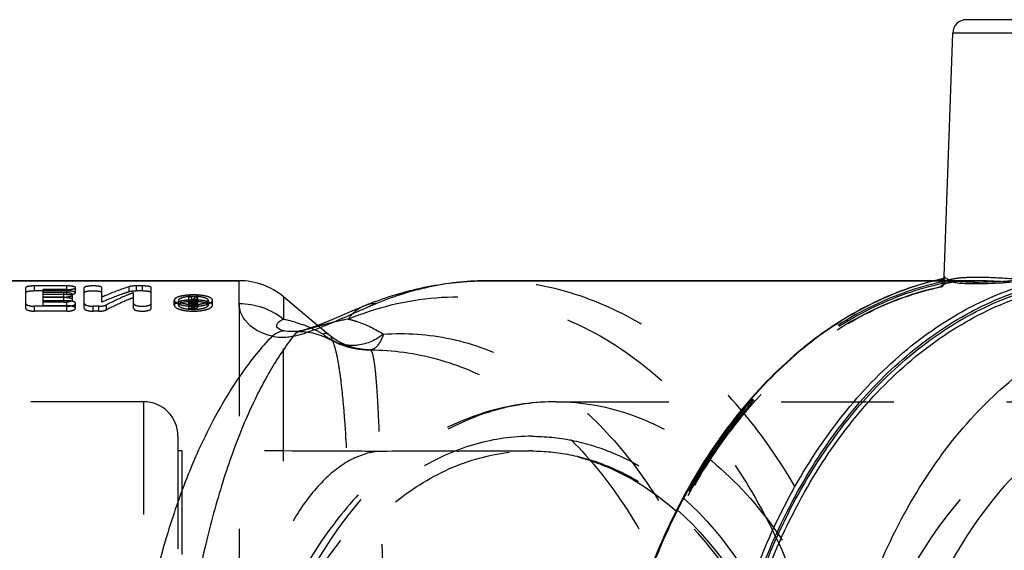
# Model space of a CAD drawing. Header units: millimetres. Extents: x 428 to 572, y 460 to 545.
# Tile 8 of 9: x 478 to 535, y 510 to 540. Entities that reach past the tile are written whole.
import ezdxf

# ---------------------------------------------------------------- set-up
doc = ezdxf.new("R2010")
doc.units = ezdxf.units.MM
doc.header["$LTSCALE"] = 65.185185
doc.linetypes.add('HIDDEN', pattern=[0.2, 0.1, -0.1])
for name, color, linetype in [('FLAECHEN', 7, 'CONTINUOUS'), ('KOERPER', 7, 'CONTINUOUS'), ('KONST.EL_MIT_GEO', 7, 'CONTINUOUS')]:
    doc.layers.add(name, color=color, linetype=linetype)

msp = doc.modelspace()

# ---------------------------------------------------------------- linework, layer by layer
at = {"layer": 'FLAECHEN', "color": 8, "linetype": 'HIDDEN'}
for p, q in [((487.146, 515.25), (486.91, 515.25)), ((487.146, 470.15), (487.146, 515.25))]:
    msp.add_line(p, q, dxfattribs=at)
for points, knots in [([(498.444, 515.222), (497.511, 515.231), (493.745, 515.254), (489.978, 515.25), (487.146, 515.25)], [0, 0, 0, 0, 0.24788, 1, 1, 1, 1]), ([(498.444, 515.222), (497.853, 515.151), (496.599, 514.687), (494.955, 513.27), (493.459, 511.171), (492.138, 508.425), (491.038, 505.09), (490.205, 501.262), (489.686, 497.075), (489.51, 492.7), (489.686, 488.325), (490.205, 484.138), (491.038, 480.31), (492.139, 476.976), (493.459, 474.229), (494.955, 472.13), (496.599, 470.713), (497.853, 470.249), (498.444, 470.178)], [0, 0, 0, 0, 0.034838, 0.07576, 0.125384, 0.184693, 0.253453, 0.330449, 0.413578, 0.5, 0.586422, 0.669551, 0.746547, 0.815307, 0.874616, 0.92424, 0.965162, 1, 1, 1, 1])]:
    msp.add_open_spline(points, degree=3, knots=knots, dxfattribs=at)
at = {"layer": 'KOERPER', "color": 7, "linetype": 'Continuous'}
for p, q in [((531.282, 525.358), (531.773, 539.428)), ((490.454, 525.1), (450.63, 525.1)), ((530.752, 525.1), (504.889, 525.1)), ((494.998, 522.508), (493.025, 524.164))]:
    msp.add_line(p, q, dxfattribs=at)
at = {"layer": 'KOERPER', "color": 8, "linetype": 'HIDDEN'}
for p, q in [((533.048, 525.1), (530.752, 525.1)), ((531.268, 524.943), (531.282, 525.358)), ((495.638, 521.971), (494.998, 522.508)), ((507.395, 515.25), (507.228, 515.25))]:
    msp.add_line(p, q, dxfattribs=at)
for centre, radius, start, end in [((507.228, 504.029), 11.221, 89.7591, 90), ((507.228, 504.019), 11.231, 89.1419, 89.759)]:
    msp.add_arc(centre, radius, start, end, dxfattribs=at)
for points, knots in [([(515.751, 511.758), (514.569, 512.815), (512.57, 514.137), (509.624, 515.067), (508.133, 515.238), (507.396, 515.249)], [0, 0, 0, 0, 0.515783, 0.760291, 1, 1, 1, 1]), ([(523.173, 492.7), (523.173, 494.58), (522.844, 498.295), (520.995, 505.029), (518.192, 509.574), (515.751, 511.758)], [0, 0, 0, 0, 0.269427, 0.530548, 1, 1, 1, 1])]:
    msp.add_open_spline(points, degree=3, knots=knots, dxfattribs=at)
at = {"layer": 'KONST.EL_MIT_GEO', "color": 7, "linetype": 'Continuous'}
for p, q in [((543.028, 540.2), (532.573, 540.2)), ((543.827, 539.428), (531.773, 539.428)), ((450.63, 525.1), (490.454, 525.1)), ((490.454, 523.776), (490.454, 525.1)), ((504.885, 525.1), (530.752, 525.1)), ((530.982, 525.166), (530.952, 525.159)), ((531.212, 525.215), (531.191, 525.213)), ((531.238, 525.234), (531.22, 525.225)), ((531.282, 525.36), (531.282, 525.358)), ((493.025, 524.164), (493.025, 522.879)), ((497.114, 523.397), (496.096, 522.957)), ((497.402, 523.52), (497.114, 523.397)), ((497.668, 523.632), (497.402, 523.52)), ((496.096, 522.957), (495.859, 522.855)), ((494.13, 522.558), (494.175, 522.541)), ((493.711, 522.16), (493.711, 522.16)), ((494.004, 522.2), (494.005, 522.2))]:
    msp.add_line(p, q, dxfattribs=at)
at = {"layer": 'KONST.EL_MIT_GEO', "color": 8, "linetype": 'HIDDEN'}
for p, q in [((530.752, 525.1), (533.048, 525.1)), ((531.268, 524.939), (531.282, 525.361)), ((478.094, 523.501), (478.094, 524.697)), ((478.604, 524.505), (478.604, 524.799)), ((480.471, 524.799), (478.604, 524.799)), ((479.113, 523.656), (479.113, 524.587)), ((480.471, 524.587), (479.113, 524.587)), ((480.471, 524.295), (480.471, 524.799)), ((480.981, 524.404), (480.981, 524.697)), ((481.49, 523.501), (481.49, 524.697)), ((482.509, 523.863), (482.509, 524.697)), ((484.083, 524.458), (484.083, 524.752)), ((484.515, 524.505), (484.515, 524.799)), ((484.854, 524.799), (484.515, 524.799)), ((484.854, 524.505), (484.854, 524.799)), ((485.364, 523.501), (485.364, 524.697)), ((531.059, 524.737), (531.08, 524.74)), ((531.179, 524.935), (531.184, 525.055)), ((531.268, 524.944), (531.268, 524.939)), ((480.471, 524.505), (478.604, 524.505)), ((480.302, 524.418), (479.113, 524.418)), ((480.471, 524.295), (479.113, 524.295)), ((480.302, 524.151), (479.113, 524.151)), ((480.302, 524.127), (479.113, 524.127)), ((480.302, 523.863), (480.302, 524.418)), ((480.811, 523.999), (480.811, 524.288)), ((484.345, 523.501), (484.345, 524.417)), ((484.854, 524.505), (484.515, 524.505)), ((486.7, 523.682), (486.7, 523.969)), ((486.956, 523.682), (486.956, 523.969)), ((487.549, 523.501), (487.549, 524.14)), ((487.719, 524.14), (487.549, 524.14)), ((487.719, 523.554), (487.719, 524.14)), ((487.772, 523.998), (487.719, 523.998)), ((487.778, 524.006), (487.772, 523.998)), ((487.772, 523.71), (487.772, 523.998)), ((487.784, 524.014), (487.778, 524.006)), ((487.869, 524.124), (487.857, 524.109)), ((487.882, 524.14), (487.869, 524.124)), ((487.882, 523.851), (487.882, 524.14)), ((488.056, 524.14), (487.882, 524.14)), ((487.937, 523.7), (487.937, 523.987)), ((488.059, 523.58), (488.056, 524.14)), ((488.654, 523.682), (488.654, 523.969)), ((488.91, 523.682), (488.91, 523.969)), ((478.604, 523.338), (478.604, 523.622)), ((480.471, 523.622), (478.604, 523.622)), ((480.471, 523.943), (479.113, 523.943)), ((480.302, 523.863), (479.113, 523.863)), ((480.471, 523.656), (479.113, 523.656)), ((480.471, 523.656), (480.471, 523.943)), ((480.471, 523.338), (480.471, 523.622)), ((480.981, 523.501), (480.981, 523.786)), ((482, 523.338), (482, 523.622)), ((482.339, 523.622), (482, 523.622)), ((482.339, 523.338), (482.339, 523.622)), ((482.771, 523.416), (482.771, 523.7)), ((487.719, 523.851), (487.549, 523.851)), ((487.805, 523.787), (487.549, 523.787)), ((487.805, 523.501), (487.549, 523.501)), ((487.805, 523.947), (487.719, 523.947)), ((487.805, 523.84), (487.719, 523.84)), ((487.772, 523.71), (487.719, 523.71)), ((487.805, 523.661), (487.719, 523.661)), ((487.805, 523.554), (487.719, 523.554)), ((487.805, 523.501), (487.805, 523.947)), ((488.056, 523.851), (487.882, 523.851)), ((487.889, 523.58), (487.889, 523.922)), ((490.454, 523.776), (490.454, 461.624)), ((480.471, 523.338), (478.604, 523.338)), ((482.339, 523.338), (482, 523.338)), ((493.025, 462.521), (493.025, 522.879)), ((495.642, 521.968), (495.638, 521.971)), ((495.896, 521.773), (495.642, 521.969)), ((495.822, 521.643), (495.819, 521.645)), ((497.968, 521.101), (497.978, 521.101)), ((497.978, 521.101), (498.049, 521.1)), ((484.91, 518.1), (436.268, 518.1)), ((484.91, 518.1), (484.91, 467.3)), ((508.809, 518.1), (543.514, 518.1)), ((486.91, 516.1), (486.91, 469.3))]:
    msp.add_line(p, q, dxfattribs=at)
at = {"layer": 'KONST.EL_MIT_GEO', "color": 7, "linetype": 'Continuous'}
for points in [[(531.282, 525.358), (531.281, 525.344), (531.279, 525.328), (531.276, 525.313), (531.272, 525.299), (531.267, 525.285), (531.261, 525.272), (531.254, 525.261), (531.247, 525.25), (531.24, 525.241), (531.232, 525.234), (531.224, 525.228), (531.22, 525.225)], [(495.859, 522.855), (495.62, 522.756), (495.501, 522.706), (495.381, 522.658), (495.261, 522.61), (495.14, 522.562), (495.019, 522.516), (494.899, 522.471), (494.779, 522.428), (494.66, 522.387), (494.543, 522.348), (494.429, 522.312), (494.318, 522.278), (494.212, 522.249), (494.117, 522.225), (494.032, 522.206), (494.005, 522.2)], [(494.004, 522.2), (493.969, 522.193), (493.902, 522.181), (493.834, 522.171), (493.765, 522.164), (493.711, 522.16)]]:
    msp.add_lwpolyline(points, dxfattribs=at)
at = {"layer": 'KONST.EL_MIT_GEO', "color": 8, "linetype": 'HIDDEN'}
for points in [[(531.247, 524.88), (531.249, 524.882), (531.275, 524.898), (531.329, 524.922), (531.407, 524.95), (531.509, 524.977), (531.637, 525.004), (531.791, 525.029), (531.971, 525.052), (532.177, 525.071), (532.41, 525.085), (532.67, 525.095), (532.957, 525.1)], [(531.08, 524.74), (531.101, 524.745), (531.122, 524.751), (531.142, 524.758), (531.164, 524.769), (531.187, 524.785), (531.208, 524.803), (531.226, 524.823), (531.241, 524.846), (531.254, 524.872), (531.263, 524.9), (531.267, 524.931), (531.268, 524.939)], [(531.268, 524.944), (531.26, 524.905), (531.249, 524.883), (531.247, 524.88)], [(493.711, 522.16), (493.92, 522.167), (494.187, 522.156), (494.447, 522.126), (494.702, 522.077), (494.951, 522.011), (495.195, 521.929), (495.434, 521.833), (495.666, 521.724), (495.819, 521.645)], [(497.968, 521.101), (497.912, 521.102), (497.532, 521.135), (497.164, 521.204), (496.809, 521.308), (496.474, 521.443), (496.169, 521.6), (495.896, 521.773)], [(495.822, 521.643), (496.033, 521.538), (496.274, 521.434), (496.525, 521.343), (496.788, 521.265), (497.07, 521.199), (497.373, 521.148), (497.694, 521.114), (497.978, 521.101)]]:
    msp.add_lwpolyline(points, dxfattribs=at)
at = {"layer": 'KONST.EL_MIT_GEO', "color": 7, "linetype": 'Continuous'}
for centre, radius, start, end in [((532.573, 539.4), 0.8, 89.9997, 178), ((490.454, 521.1), 4, 50, 90), ((534.838, 508.601), 17.005, 102.3116, 103.1047), ((534.836, 508.51), 17.096, 102.312, 103.0287), ((531, 525.366), 0.283, 356.6253, 358.722), ((505.273, 505.402), 19.752, 110.4852, 112.645), ((498.374, 521.936), 1.837, 108.9159, 112.6343), ((491.254, 514.881), 8.198, 65.9275, 69.1285), ((491.751, 529.918), 8.239, 282.9068, 286.1062), ((491.405, 531.163), 9.532, 286.028, 286.1804), ((491.119, 532.13), 10.54, 286.2065, 287.9127)]:
    msp.add_arc(centre, radius, start, end, dxfattribs=at)
at = {"layer": 'KONST.EL_MIT_GEO', "color": 8, "linetype": 'HIDDEN'}
for centre, radius, start, end in [((488.774, 510.106), 15.379, 107.762, 113.2476), ((531.072, 524.946), 0.196, 348.6678, 357.9128), ((489.189, 509.094), 16.473, 113.572, 113.9229), ((489.142, 509.201), 16.356, 113.181, 113.572), ((487.784, 520.549), 3.729, 91.8583, 96.1311), ((487.805, 520.081), 4.197, 89.9872, 91.9285), ((493.316, 519.817), 6.944, 141.8284, 142.8187), ((487.805, 520.089), 4.189, 88.0524, 89.9987), ((493.48, 519.825), 6.931, 141.4973, 143.0965), ((487.849, 523.494), 0.5, 76.9954, 79.8276), ((487.825, 520.551), 3.726, 83.8423, 88.1192), ((487.8, 526.203), 2.497, 265.1186, 267.6206), ((487.805, 526.315), 2.61, 267.6114, 271.8419), ((493.224, 519.562), 6.851, 141.2378, 142.7321), ((487.806, 526.29), 2.585, 271.8428, 272.3887), ((487.812, 526.175), 2.47, 272.3645, 275.7508), ((493.417, 519.546), 6.876, 141.2397, 142.8425), ((487.832, 525.967), 2.261, 275.7648, 277.4633), ((491.004, 514.325), 8.808, 60.7149, 65.9195), ((493.54, 524.838), 2.683, 273.6706, 281.6572), ((494.109, 521.697), 0.513, 93.0233, 101.706), ((497.893, 525.39), 4.254, 232.6558, 242.6074), ((496.999, 523.832), 2.484, 227.2545, 241.6528), ((484.91, 516.1), 2, 0, 90), ((503.157, 94.146), 421.102, 90.00746, 90.64125), ((507.396, 503.966), 11.284, 89.9981, 91.5978)]:
    msp.add_arc(centre, radius, start, end, dxfattribs=at)
at = {"layer": 'KONST.EL_MIT_GEO', "color": 7, "linetype": 'Continuous'}
for points, knots in [([(498.36, 523.905), (499.404, 524.295), (501.555, 524.896), (503.78, 525.1), (504.885, 525.1)], [0, 0, 0, 0, 0.502074, 1, 1, 1, 1]), ([(504.885, 525.1), (503.789, 525.1), (501.568, 524.872), (499.44, 524.207), (498.407, 523.776)], [0, 0, 0, 0, 0.495071, 1, 1, 1, 1]), ([(530.952, 525.159), (529.498, 524.82), (526.594, 523.726), (522.645, 521.039), (519.138, 517.388), (515.105, 511.27), (511.846, 502.007), (510.995, 490.046), (513.17, 478.411), (517.472, 469.907), (522.194, 464.753), (526.099, 461.943), (530.336, 460.198), (533.305, 459.8), (534.76, 459.8)], [0, 0, 0, 0, 0.052774, 0.108341, 0.167524, 0.230549, 0.366177, 0.509105, 0.649903, 0.779926, 0.839571, 0.895546, 0.948592, 1, 1, 1, 1]), ([(530.982, 525.163), (529.534, 524.826), (526.639, 523.737), (522.701, 521.058), (519.2, 517.413), (515.169, 511.298), (511.908, 502.03), (511.053, 490.058), (513.224, 478.411), (517.522, 469.9), (522.238, 464.746), (526.133, 461.939), (530.355, 460.197), (533.312, 459.8), (534.76, 459.8)], [0, 0, 0, 0, 0.052604, 0.108055, 0.167174, 0.230189, 0.365954, 0.509149, 0.650212, 0.780378, 0.840012, 0.895901, 0.948791, 1, 1, 1, 1]), ([(540.841, 459.8), (539.388, 459.8), (536.421, 460.199), (532.186, 461.953), (528.281, 464.779), (523.557, 469.966), (519.265, 478.523), (517.122, 490.221), (518.025, 502.225), (521.342, 511.496), (525.422, 517.59), (528.957, 521.207), (532.927, 523.845), (535.838, 524.898), (537.293, 525.215)], [0, 0, 0, 0, 0.051241, 0.104176, 0.160128, 0.219843, 0.350203, 0.491428, 0.634662, 0.770289, 0.833181, 0.89216, 0.947483, 1, 1, 1, 1]), ([(531.212, 525.215), (531.234, 525.187), (531.313, 525.135), (531.398, 525.104), (531.45, 525.088)], [0, 0, 0, 0, 0.395859, 1, 1, 1, 1]), ([(531.282, 525.35), (531.28, 525.319), (531.271, 525.276), (531.246, 525.241), (531.238, 525.234)], [0, 0, 0, 0, 0.736628, 1, 1, 1, 1]), ([(531.282, 525.361), (531.282, 525.348), (531.295, 525.308), (531.356, 525.256), (531.413, 525.228), (531.448, 525.213)], [0, 0, 0, 0, 0.169741, 0.507585, 1, 1, 1, 1]), ([(531.448, 525.213), (531.458, 525.209), (531.499, 525.193), (531.542, 525.179), (531.575, 525.17)], [0, 0, 0, 0, 0.227649, 1, 1, 1, 1]), ([(531.575, 525.17), (531.727, 525.126), (532.103, 525.065), (532.481, 525.04), (532.703, 525.032)], [0, 0, 0, 0, 0.415025, 1, 1, 1, 1]), ([(531.588, 525.051), (531.879, 524.984), (532.622, 524.922), (533.914, 524.93), (535.52, 525.04), (536.681, 525.153), (537.293, 525.215)], [0, 0, 0, 0, 0.156615, 0.388438, 0.677501, 1, 1, 1, 1]), ([(532.703, 525.032), (533.456, 525.004), (535.153, 525.09), (536.837, 525.264), (537.772, 525.361)], [0, 0, 0, 0, 0.445153, 1, 1, 1, 1]), ([(537.238, 460.432), (535.873, 460.748), (533.147, 461.751), (529.407, 464.196), (526.044, 467.518), (522.101, 473.104), (518.724, 481.646), (517.396, 492.861), (518.8, 504.056), (522.236, 512.553), (526.217, 518.085), (529.601, 521.36), (533.358, 523.754), (536.09, 524.719), (537.456, 525.017)], [0, 0, 0, 0, 0.052014, 0.106663, 0.164722, 0.226455, 0.359449, 0.500631, 0.641681, 0.774292, 0.835788, 0.893624, 0.948096, 1, 1, 1, 1]), ([(536.662, 460.713), (535.319, 461.076), (532.644, 462.164), (528.995, 464.7), (525.728, 468.084), (521.92, 473.708), (518.697, 482.218), (517.504, 493.324), (518.991, 504.361), (522.447, 512.711), (526.413, 518.133), (529.773, 521.337), (533.494, 523.674), (536.193, 524.611), (537.542, 524.899)], [0, 0, 0, 0, 0.052239, 0.107225, 0.16565, 0.227712, 0.361107, 0.502249, 0.642915, 0.775032, 0.836295, 0.893926, 0.948225, 1, 1, 1, 1]), ([(541.097, 460.331), (539.666, 460.331), (536.743, 460.725), (532.573, 462.455), (528.728, 465.24), (524.079, 470.352), (519.858, 478.783), (517.757, 490.305), (518.66, 502.125), (521.939, 511.25), (525.969, 517.241), (529.458, 520.791), (533.375, 523.375), (536.244, 524.399), (537.677, 524.705)], [0, 0, 0, 0, 0.051253, 0.1042, 0.160172, 0.219904, 0.350275, 0.491532, 0.634786, 0.770384, 0.833255, 0.892215, 0.947507, 1, 1, 1, 1]), ([(531.45, 525.088), (531.46, 525.084), (531.506, 525.071), (531.552, 525.059), (531.588, 525.051)], [0, 0, 0, 0, 0.232303, 1, 1, 1, 1]), ([(490.454, 523.776), (490.916, 523.776), (491.844, 523.621), (492.668, 523.166), (493.025, 522.879)], [0, 0, 0, 0, 0.502225, 1, 1, 1, 1]), ([(492.363, 521.887), (491.765, 522.032), (490.815, 522.487), (490.454, 523.444), (490.454, 523.776)], [0, 0, 0, 0, 0.649484, 1, 1, 1, 1]), ([(498.407, 523.776), (498.314, 523.737), (497.925, 523.573), (497.538, 523.404), (497.245, 523.275)], [0, 0, 0, 0, 0.240467, 1, 1, 1, 1]), ([(498.407, 523.776), (498.353, 523.776), (498.141, 523.768), (497.929, 523.725), (497.779, 523.674)], [0, 0, 0, 0, 0.254377, 1, 1, 1, 1]), ([(546.286, 461.758), (544.849, 461.758), (541.909, 462.175), (537.737, 463.999), (533.927, 466.925), (529.384, 472.274), (525.444, 480.993), (523.868, 492.7), (525.444, 504.407), (529.384, 513.126), (533.927, 518.475), (537.737, 521.401), (541.909, 523.225), (544.849, 523.642), (546.286, 523.642)], [0, 0, 0, 0, 0.05173, 0.105334, 0.162249, 0.223216, 0.356475, 0.5, 0.643525, 0.776784, 0.837751, 0.894666, 0.94827, 1, 1, 1, 1]), ([(493.029, 522.21), (492.926, 522.232), (492.773, 522.275), (492.637, 522.42), (492.63, 522.54), (492.671, 522.631), (492.737, 522.708), (492.851, 522.799), (492.953, 522.85), (493.025, 522.879)], [0, 0, 0, 0, 0.288832, 0.421581, 0.512905, 0.599635, 0.690968, 0.788408, 1, 1, 1, 1]), ([(493.025, 522.879), (493.117, 522.86), (493.492, 522.775), (493.859, 522.66), (494.13, 522.558)], [0, 0, 0, 0, 0.246463, 1, 1, 1, 1]), ([(497.245, 523.275), (496.796, 523.077), (495.848, 522.655), (494.883, 522.27), (494.361, 522.101)], [0, 0, 0, 0, 0.471795, 1, 1, 1, 1]), ([(492.363, 521.887), (491.72, 521.221), (490.479, 519.68), (488.862, 516.991), (487.412, 513.819), (485.685, 508.817), (484.222, 501.726), (483.63, 492.7), (484.222, 483.674), (485.685, 476.583), (487.412, 471.581), (488.862, 468.409), (490.479, 465.72), (491.72, 464.179), (492.363, 463.513)], [0, 0, 0, 0, 0.044778, 0.0952, 0.151387, 0.213137, 0.350729, 0.5, 0.649271, 0.786863, 0.848613, 0.9048, 0.955222, 1, 1, 1, 1]), ([(493.591, 521.887), (493.06, 521.21), (492.044, 519.65), (490.736, 516.966), (489.562, 513.798), (488.158, 508.783), (486.975, 501.697), (486.496, 492.7), (486.975, 483.703), (488.158, 476.617), (489.562, 471.602), (490.736, 468.434), (492.044, 465.75), (493.06, 464.19), (493.591, 463.513)], [0, 0, 0, 0, 0.042418, 0.091394, 0.146933, 0.208714, 0.347938, 0.5, 0.652063, 0.791287, 0.853067, 0.908607, 0.957583, 1, 1, 1, 1]), ([(492.363, 521.887), (492.418, 521.935), (492.61, 522.09), (492.853, 522.201), (493.029, 522.21)], [0, 0, 0, 0, 0.290732, 1, 1, 1, 1]), ([(493.591, 521.887), (493.487, 521.861), (493.083, 521.783), (492.657, 521.805), (492.363, 521.887)], [0, 0, 0, 0, 0.260443, 1, 1, 1, 1]), ([(493.711, 522.16), (493.654, 522.156), (493.425, 522.149), (493.196, 522.174), (493.029, 522.21)], [0, 0, 0, 0, 0.253329, 1, 1, 1, 1]), ([(493.591, 521.887), (493.61, 521.914), (493.68, 522.01), (493.77, 522.094), (493.845, 522.138)], [0, 0, 0, 0, 0.274276, 1, 1, 1, 1]), ([(538.394, 516.404), (536.742, 515.304), (533.672, 512.365), (530.335, 506.686), (528.234, 499.964), (527.518, 492.7), (528.234, 485.437), (530.335, 478.714), (533.672, 473.035), (536.742, 470.096), (538.394, 468.996)], [0, 0, 0, 0, 0.110605, 0.232403, 0.363577, 0.5, 0.636423, 0.767597, 0.889395, 1, 1, 1, 1])]:
    msp.add_open_spline(points, degree=3, knots=knots, dxfattribs=at)
at = {"layer": 'KONST.EL_MIT_GEO', "color": 8, "linetype": 'HIDDEN'}
for points, knots in [([(504.889, 460.3), (506.393, 460.3), (509.471, 460.736), (513.84, 462.646), (517.83, 465.711), (522.586, 471.311), (526.712, 480.442), (528.363, 492.7), (526.712, 504.959), (522.586, 514.09), (517.829, 519.69), (513.839, 522.754), (509.471, 524.664), (506.393, 525.1), (504.889, 525.1)], [0, 0, 0, 0, 0.05172, 0.105326, 0.162242, 0.22321, 0.356474, 0.500004, 0.643533, 0.776797, 0.837765, 0.89468, 0.948286, 1, 1, 1, 1]), ([(531.191, 525.213), (531.157, 525.205), (531.093, 525.143), (531.087, 525.061), (531.092, 525.017)], [0, 0, 0, 0, 0.441781, 1, 1, 1, 1]), ([(531.22, 525.225), (531.209, 525.218), (531.165, 525.173), (531.17, 525.1), (531.184, 525.055)], [0, 0, 0, 0, 0.214595, 1, 1, 1, 1]), ([(533.19, 525.293), (532.918, 525.293), (532.442, 525.28), (531.898, 525.224), (531.568, 525.146), (531.396, 525.085), (531.27, 525.006), (531.268, 524.944)], [0, 0, 0, 0, 0.406775, 0.711411, 0.822929, 0.906945, 1, 1, 1, 1]), ([(533.035, 525.1), (532.758, 525.1), (532.275, 525.087), (531.794, 525.037), (531.591, 524.997)], [0, 0, 0, 0, 0.572814, 1, 1, 1, 1]), ([(537.823, 524.748), (536.964, 524.838), (535.377, 525.003), (533.781, 525.1), (533.048, 525.1)], [0, 0, 0, 0, 0.541162, 1, 1, 1, 1]), ([(537.843, 524.939), (537.006, 525.029), (535.459, 525.196), (533.904, 525.293), (533.19, 525.293)], [0, 0, 0, 0, 0.541226, 1, 1, 1, 1]), ([(478.604, 524.799), (478.538, 524.799), (478.418, 524.796), (478.257, 524.774), (478.155, 524.753), (478.094, 524.716), (478.094, 524.697)], [0, 0, 0, 0, 0.368598, 0.678968, 0.896027, 1, 1, 1, 1]), ([(480.981, 524.697), (480.981, 524.716), (480.92, 524.753), (480.818, 524.774), (480.656, 524.796), (480.536, 524.799), (480.471, 524.799)], [0, 0, 0, 0, 0.104474, 0.32015, 0.634758, 1, 1, 1, 1]), ([(480.471, 524.587), (480.537, 524.587), (480.657, 524.591), (480.819, 524.616), (480.92, 524.64), (480.981, 524.678), (480.981, 524.697)], [0, 0, 0, 0, 0.367243, 0.677544, 0.894068, 1, 1, 1, 1]), ([(482.509, 524.697), (482.509, 524.716), (482.448, 524.753), (482.346, 524.774), (482.184, 524.796), (481.999, 524.801), (481.815, 524.796), (481.653, 524.774), (481.551, 524.753), (481.49, 524.716), (481.49, 524.697)], [0, 0, 0, 0, 0.052887, 0.160861, 0.317161, 0.500686, 0.683482, 0.839399, 0.948001, 1, 1, 1, 1]), ([(484.515, 524.799), (484.433, 524.799), (484.288, 524.792), (484.143, 524.771), (484.083, 524.752)], [0, 0, 0, 0, 0.564626, 1, 1, 1, 1]), ([(485.364, 524.697), (485.364, 524.716), (485.302, 524.753), (485.2, 524.774), (485.039, 524.796), (484.919, 524.799), (484.854, 524.799)], [0, 0, 0, 0, 0.105617, 0.320793, 0.63515, 1, 1, 1, 1]), ([(531.059, 524.737), (529.625, 524.431), (526.752, 523.407), (522.832, 520.822), (519.338, 517.27), (515.303, 511.273), (512.019, 502.139), (511.115, 490.306), (513.217, 478.771), (517.443, 470.33), (522.097, 465.213), (525.945, 462.425), (530.119, 460.694), (533.045, 460.3), (534.477, 460.3)], [0, 0, 0, 0, 0.052486, 0.107765, 0.166712, 0.229588, 0.365212, 0.508453, 0.649718, 0.78012, 0.839847, 0.895808, 0.94875, 1, 1, 1, 1]), ([(531.092, 525.017), (529.646, 524.702), (526.753, 523.656), (522.807, 521.033), (519.293, 517.439), (515.238, 511.383), (512.632, 504.095), (511.502, 496.294), (511.406, 488.252), (512.856, 480.361), (515.85, 473.278), (518.712, 468.706), (522.135, 464.948), (526.015, 462.14), (530.227, 460.397), (534.618, 459.805), (539.01, 460.397), (543.222, 462.14), (547.101, 464.948), (550.525, 468.706), (553.387, 473.278), (556.381, 480.361), (557.831, 488.252), (557.735, 496.294), (556.605, 504.095), (553.999, 511.383), (549.944, 517.439), (546.43, 521.033), (542.484, 523.656), (539.591, 524.702), (538.145, 525.017)], [0, 0, 0, 0, 0.026239, 0.05388, 0.083348, 0.114771, 0.182535, 0.218211, 0.254257, 0.324818, 0.358372, 0.39016, 0.419995, 0.447951, 0.474398, 0.5, 0.525602, 0.552049, 0.580005, 0.60984, 0.641628, 0.675182, 0.745743, 0.781789, 0.817465, 0.885229, 0.916652, 0.94612, 0.973761, 1, 1, 1, 1]), ([(534.477, 460.3), (533.052, 460.3), (530.14, 460.693), (525.982, 462.419), (522.145, 465.202), (517.497, 470.318), (513.274, 478.763), (511.173, 490.306), (512.078, 502.149), (515.361, 511.288), (519.394, 517.286), (522.881, 520.834), (526.79, 523.414), (529.651, 524.435), (531.08, 524.74)], [0, 0, 0, 0, 0.051034, 0.103807, 0.159676, 0.219386, 0.349911, 0.491414, 0.634912, 0.770712, 0.833617, 0.89253, 0.947697, 1, 1, 1, 1]), ([(531.179, 524.935), (529.736, 524.627), (526.846, 523.597), (522.901, 520.996), (519.386, 517.421), (515.326, 511.388), (512.714, 504.12), (511.577, 496.337), (511.472, 488.312), (512.912, 480.434), (515.895, 473.362), (518.748, 468.796), (522.162, 465.043), (526.033, 462.238), (530.236, 460.497), (534.618, 459.905), (539.001, 460.497), (543.204, 462.238), (547.075, 465.043), (550.489, 468.796), (553.342, 473.362), (556.325, 480.434), (557.765, 488.312), (557.66, 496.337), (556.523, 504.12), (553.911, 511.388), (549.851, 517.421), (546.336, 520.996), (542.391, 523.597), (539.501, 524.627), (538.057, 524.935)], [0, 0, 0, 0, 0.026222, 0.053843, 0.083298, 0.114715, 0.182474, 0.218149, 0.254198, 0.324774, 0.358339, 0.390139, 0.419983, 0.447945, 0.474396, 0.5, 0.525604, 0.552055, 0.580017, 0.609861, 0.641661, 0.675226, 0.745802, 0.781851, 0.817526, 0.885285, 0.916702, 0.946157, 0.973778, 1, 1, 1, 1]), ([(531.089, 524.748), (531.089, 524.745), (531.074, 524.742), (531.067, 524.739), (531.059, 524.737)], [0, 0, 0, 0, 0.285045, 1, 1, 1, 1]), ([(531.08, 524.74), (531.113, 524.747), (531.178, 524.81), (531.184, 524.892), (531.179, 524.935)], [0, 0, 0, 0, 0.44178, 1, 1, 1, 1]), ([(531.089, 524.748), (531.13, 524.752), (531.212, 524.788), (531.256, 524.867), (531.264, 524.908)], [0, 0, 0, 0, 0.500592, 1, 1, 1, 1]), ([(531.259, 524.905), (531.239, 524.896), (531.179, 524.868), (531.117, 524.828), (531.097, 524.788)], [0, 0, 0, 0, 0.326464, 1, 1, 1, 1]), ([(531.268, 524.939), (531.268, 524.937), (531.255, 524.94), (531.243, 524.936), (531.213, 524.937), (531.192, 524.935), (531.179, 524.935)], [0, 0, 0, 0, 0.065908, 0.260356, 0.57679, 1, 1, 1, 1]), ([(531.591, 524.997), (531.558, 524.991), (531.445, 524.967), (531.334, 524.936), (531.259, 524.905)], [0, 0, 0, 0, 0.293567, 1, 1, 1, 1]), ([(534.477, 460.3), (535.909, 460.3), (538.835, 460.694), (543.009, 462.425), (546.857, 465.213), (551.511, 470.33), (555.737, 478.771), (557.839, 490.306), (556.935, 502.139), (553.651, 511.273), (549.616, 517.27), (546.122, 520.822), (542.202, 523.407), (539.329, 524.431), (537.895, 524.737)], [0, 0, 0, 0, 0.05125, 0.104192, 0.160153, 0.21988, 0.350282, 0.491547, 0.634788, 0.770412, 0.833288, 0.892235, 0.947514, 1, 1, 1, 1]), ([(478.604, 524.505), (478.538, 524.505), (478.418, 524.501), (478.257, 524.48), (478.155, 524.459), (478.094, 524.422), (478.094, 524.404)], [0, 0, 0, 0, 0.368854, 0.679397, 0.896446, 1, 1, 1, 1]), ([(480.794, 524.322), (480.775, 524.34), (480.714, 524.369), (480.55, 524.409), (480.406, 524.418), (480.302, 524.418)], [0, 0, 0, 0, 0.153745, 0.386228, 1, 1, 1, 1]), ([(480.302, 524.151), (480.423, 524.151), (480.588, 524.168), (480.756, 524.219), (480.811, 524.267), (480.811, 524.288)], [0, 0, 0, 0, 0.663793, 0.881534, 1, 1, 1, 1]), ([(480.811, 523.999), (480.811, 524.02), (480.756, 524.067), (480.587, 524.112), (480.422, 524.127), (480.302, 524.127)], [0, 0, 0, 0, 0.116376, 0.332949, 1, 1, 1, 1]), ([(480.302, 523.863), (480.422, 523.863), (480.588, 523.879), (480.756, 523.929), (480.811, 523.977), (480.811, 523.999)], [0, 0, 0, 0, 0.664412, 0.882103, 1, 1, 1, 1]), ([(480.981, 524.404), (480.981, 524.422), (480.92, 524.459), (480.818, 524.48), (480.656, 524.501), (480.536, 524.505), (480.471, 524.505)], [0, 0, 0, 0, 0.104054, 0.319721, 0.634504, 1, 1, 1, 1]), ([(480.471, 524.295), (480.537, 524.295), (480.657, 524.299), (480.819, 524.323), (480.92, 524.347), (480.981, 524.385), (480.981, 524.404)], [0, 0, 0, 0, 0.367519, 0.677997, 0.8945, 1, 1, 1, 1]), ([(482.509, 524.404), (482.509, 524.422), (482.447, 524.459), (482.346, 524.48), (482.184, 524.501), (481.999, 524.507), (481.815, 524.501), (481.653, 524.48), (481.551, 524.459), (481.49, 524.422), (481.49, 524.404)], [0, 0, 0, 0, 0.052677, 0.160647, 0.317034, 0.500686, 0.68361, 0.839613, 0.948211, 1, 1, 1, 1]), ([(484.083, 524.458), (483.951, 524.416), (483.418, 524.239), (482.896, 524.033), (482.509, 523.863)], [0, 0, 0, 0, 0.246629, 1, 1, 1, 1]), ([(484.345, 524.417), (484.213, 524.365), (483.679, 524.147), (483.157, 523.9), (482.771, 523.7)], [0, 0, 0, 0, 0.246345, 1, 1, 1, 1]), ([(484.345, 524.126), (484.213, 524.075), (483.679, 523.858), (483.157, 523.614), (482.771, 523.416)], [0, 0, 0, 0, 0.24641, 1, 1, 1, 1]), ([(484.515, 524.505), (484.433, 524.505), (484.288, 524.498), (484.143, 524.477), (484.083, 524.458)], [0, 0, 0, 0, 0.564696, 1, 1, 1, 1]), ([(485.364, 524.404), (485.364, 524.422), (485.302, 524.459), (485.2, 524.48), (485.039, 524.501), (484.919, 524.505), (484.854, 524.505)], [0, 0, 0, 0, 0.105196, 0.320364, 0.634897, 1, 1, 1, 1]), ([(486.786, 524.092), (486.772, 524.083), (486.732, 524.053), (486.7, 524.004), (486.7, 523.969)], [0, 0, 0, 0, 0.308893, 1, 1, 1, 1]), ([(488.91, 523.682), (488.91, 523.731), (488.835, 523.807), (488.715, 523.863), (488.515, 523.928), (488.207, 523.975), (487.803, 523.995), (487.399, 523.975), (487.092, 523.927), (486.892, 523.862), (486.773, 523.806), (486.7, 523.731), (486.7, 523.682)], [0, 0, 0, 0, 0.061847, 0.110499, 0.171416, 0.323598, 0.50096, 0.677751, 0.829874, 0.890496, 0.938644, 1, 1, 1, 1]), ([(486.7, 523.969), (486.7, 523.917), (486.774, 523.838), (486.895, 523.773), (487.095, 523.698), (487.402, 523.638), (487.807, 523.613), (488.211, 523.638), (488.518, 523.699), (488.717, 523.774), (488.837, 523.839), (488.91, 523.918), (488.91, 523.969)], [0, 0, 0, 0, 0.06356, 0.113112, 0.174493, 0.325956, 0.50098, 0.675431, 0.826866, 0.887958, 0.936992, 1, 1, 1, 1]), ([(487.386, 524.256), (487.265, 524.243), (487.06, 524.209), (486.858, 524.141), (486.786, 524.092)], [0, 0, 0, 0, 0.582771, 1, 1, 1, 1]), ([(486.956, 523.969), (486.956, 524.007), (487.012, 524.065), (487.104, 524.11), (487.362, 524.195), (487.804, 524.222), (488.247, 524.195), (488.505, 524.11), (488.597, 524.066), (488.654, 524.007), (488.654, 523.969)], [0, 0, 0, 0, 0.062061, 0.110607, 0.171662, 0.499705, 0.827953, 0.889044, 0.937687, 1, 1, 1, 1]), ([(487.386, 523.741), (487.277, 523.761), (487.126, 523.791), (486.956, 523.911), (486.956, 523.969)], [0, 0, 0, 0, 0.654893, 1, 1, 1, 1]), ([(488.056, 523.933), (488.053, 523.938), (488.028, 523.966), (487.991, 523.975), (487.961, 523.982)], [0, 0, 0, 0, 0.165728, 1, 1, 1, 1]), ([(488.654, 523.969), (488.654, 523.901), (488.434, 523.772), (488.257, 523.743), (488.126, 523.726)], [0, 0, 0, 0, 0.33979, 1, 1, 1, 1]), ([(488.728, 524.143), (488.695, 524.157), (488.532, 524.214), (488.361, 524.241), (488.225, 524.256)], [0, 0, 0, 0, 0.208714, 1, 1, 1, 1]), ([(488.91, 523.969), (488.91, 523.985), (488.884, 524.072), (488.793, 524.116), (488.728, 524.143)], [0, 0, 0, 0, 0.186991, 1, 1, 1, 1]), ([(496.776, 522.879), (498.385, 523.55), (501.814, 524.409), (507.14, 523.931), (512.193, 521.714), (515.863, 518.633), (518.438, 515.55), (520.832, 511.934), (523.2, 506.747), (524.93, 499.91), (525.517, 492.7), (524.93, 485.49), (523.2, 478.652), (520.832, 473.466), (518.438, 469.85), (515.863, 466.767), (512.193, 463.686), (507.14, 461.469), (501.814, 460.991), (498.385, 461.85), (496.776, 462.521)], [0, 0, 0, 0, 0.053517, 0.106374, 0.161299, 0.220332, 0.251765, 0.284458, 0.353231, 0.425638, 0.5, 0.574362, 0.646769, 0.715543, 0.748235, 0.779668, 0.838701, 0.893626, 0.946483, 1, 1, 1, 1]), ([(478.094, 523.786), (478.094, 523.762), (478.145, 523.705), (478.317, 523.64), (478.483, 523.622), (478.604, 523.622)], [0, 0, 0, 0, 0.13246, 0.351081, 1, 1, 1, 1]), ([(478.094, 523.501), (478.094, 523.477), (478.145, 523.42), (478.317, 523.357), (478.483, 523.338), (478.604, 523.338)], [0, 0, 0, 0, 0.13177, 0.350309, 1, 1, 1, 1]), ([(480.471, 523.622), (480.593, 523.622), (480.758, 523.64), (480.931, 523.705), (480.981, 523.762), (480.981, 523.786)], [0, 0, 0, 0, 0.649117, 0.868521, 1, 1, 1, 1]), ([(480.981, 523.501), (480.981, 523.525), (480.931, 523.581), (480.757, 523.639), (480.592, 523.656), (480.471, 523.656)], [0, 0, 0, 0, 0.12925, 0.347202, 1, 1, 1, 1]), ([(480.471, 523.338), (480.593, 523.338), (480.758, 523.357), (480.93, 523.42), (480.981, 523.477), (480.981, 523.501)], [0, 0, 0, 0, 0.649888, 0.869209, 1, 1, 1, 1]), ([(480.981, 523.786), (480.981, 523.829), (480.842, 523.911), (480.729, 523.925), (480.647, 523.934)], [0, 0, 0, 0, 0.340611, 1, 1, 1, 1]), ([(481.49, 523.786), (481.49, 523.762), (481.541, 523.705), (481.713, 523.64), (481.879, 523.622), (482, 523.622)], [0, 0, 0, 0, 0.13246, 0.351081, 1, 1, 1, 1]), ([(481.49, 523.501), (481.49, 523.477), (481.541, 523.42), (481.713, 523.357), (481.879, 523.338), (482, 523.338)], [0, 0, 0, 0, 0.13177, 0.350309, 1, 1, 1, 1]), ([(482.339, 523.622), (482.422, 523.622), (482.569, 523.633), (482.714, 523.67), (482.771, 523.7)], [0, 0, 0, 0, 0.562231, 1, 1, 1, 1]), ([(482.339, 523.338), (482.422, 523.338), (482.569, 523.349), (482.714, 523.386), (482.771, 523.416)], [0, 0, 0, 0, 0.562412, 1, 1, 1, 1]), ([(484.345, 523.786), (484.345, 523.762), (484.395, 523.705), (484.568, 523.64), (484.855, 523.607), (485.141, 523.641), (485.314, 523.705), (485.364, 523.762), (485.364, 523.786)], [0, 0, 0, 0, 0.06631, 0.176004, 0.500622, 0.824249, 0.934664, 1, 1, 1, 1]), ([(484.345, 523.501), (484.345, 523.477), (484.396, 523.42), (484.568, 523.356), (484.855, 523.324), (485.141, 523.357), (485.313, 523.42), (485.364, 523.477), (485.364, 523.501)], [0, 0, 0, 0, 0.065965, 0.175619, 0.500622, 0.824635, 0.935007, 1, 1, 1, 1]), ([(486.7, 523.682), (486.7, 523.631), (486.774, 523.552), (486.895, 523.488), (487.095, 523.413), (487.403, 523.354), (487.807, 523.329), (488.211, 523.355), (488.518, 523.414), (488.717, 523.489), (488.837, 523.553), (488.91, 523.631), (488.91, 523.682)], [0, 0, 0, 0, 0.063237, 0.112739, 0.174128, 0.325731, 0.50098, 0.675657, 0.82723, 0.88833, 0.937314, 1, 1, 1, 1]), ([(486.956, 523.682), (486.956, 523.72), (487.012, 523.778), (487.104, 523.822), (487.362, 523.906), (487.804, 523.933), (488.247, 523.906), (488.505, 523.822), (488.597, 523.778), (488.654, 523.72), (488.654, 523.682)], [0, 0, 0, 0, 0.06173, 0.110224, 0.171285, 0.499669, 0.828285, 0.889396, 0.938001, 1, 1, 1, 1]), ([(488.654, 523.682), (488.654, 523.643), (488.568, 523.553), (488.282, 523.452), (487.805, 523.398), (487.328, 523.452), (487.042, 523.553), (486.956, 523.643), (486.956, 523.682)], [0, 0, 0, 0, 0.062837, 0.173165, 0.499645, 0.826388, 0.936864, 1, 1, 1, 1]), ([(487.805, 523.947), (487.825, 523.947), (487.85, 523.946), (487.889, 523.932), (487.889, 523.922)], [0, 0, 0, 0, 0.664029, 1, 1, 1, 1]), ([(487.805, 523.787), (487.865, 523.787), (487.942, 523.792), (488.059, 523.835), (488.059, 523.866)], [0, 0, 0, 0, 0.658503, 1, 1, 1, 1]), ([(487.869, 523.849), (487.865, 523.847), (487.844, 523.842), (487.822, 523.84), (487.805, 523.84)], [0, 0, 0, 0, 0.213508, 1, 1, 1, 1]), ([(487.805, 523.661), (487.825, 523.661), (487.85, 523.659), (487.889, 523.646), (487.889, 523.636)], [0, 0, 0, 0, 0.664705, 1, 1, 1, 1]), ([(487.889, 523.58), (487.889, 523.57), (487.85, 523.556), (487.825, 523.554), (487.805, 523.554)], [0, 0, 0, 0, 0.340298, 1, 1, 1, 1]), ([(487.805, 523.501), (487.865, 523.501), (487.942, 523.507), (488.059, 523.549), (488.059, 523.58)], [0, 0, 0, 0, 0.659205, 1, 1, 1, 1]), ([(488.059, 523.636), (488.059, 523.652), (488.011, 523.686), (487.968, 523.694), (487.937, 523.7)], [0, 0, 0, 0, 0.342655, 1, 1, 1, 1]), ([(488.059, 523.922), (488.059, 523.924), (488.058, 523.928), (488.057, 523.931), (488.056, 523.933)], [0, 0, 0, 0, 0.493669, 1, 1, 1, 1]), ([(497.668, 523.632), (497.49, 523.558), (497.15, 523.347), (496.888, 523.046), (496.776, 522.879)], [0, 0, 0, 0, 0.488154, 1, 1, 1, 1]), ([(496.776, 522.879), (496.393, 522.813), (495.785, 522.673), (494.894, 522.422), (494.378, 522.271), (494.082, 522.21)], [0, 0, 0, 0, 0.420042, 0.672879, 1, 1, 1, 1]), ([(496.776, 522.879), (496.95, 522.839), (497.663, 522.639), (498.336, 522.308), (498.81, 522.007)], [0, 0, 0, 0, 0.240387, 1, 1, 1, 1]), ([(495.638, 521.971), (495.594, 522.008), (495.484, 522.064), (495.364, 522.033), (495.312, 522.007)], [0, 0, 0, 0, 0.498272, 1, 1, 1, 1]), ([(495.642, 463.432), (495.738, 463.513), (495.9, 463.804), (496.074, 464.367), (496.234, 465.17), (496.378, 466.207), (496.506, 467.476), (496.669, 469.605), (496.825, 472.762), (496.96, 477.068), (497.054, 481.947), (497.109, 487.224), (497.127, 492.705), (497.109, 498.185), (497.054, 503.462), (496.96, 508.34), (496.825, 512.645), (496.669, 515.801), (496.506, 517.928), (496.377, 519.197), (496.234, 520.232), (496.073, 521.035), (495.9, 521.597), (495.737, 521.888), (495.642, 521.968)], [0, 0, 0, 0, 0.006403, 0.01636, 0.030214, 0.048026, 0.069748, 0.095257, 0.156884, 0.230958, 0.314921, 0.405745, 0.500081, 0.594414, 0.68523, 0.769178, 0.843233, 0.904831, 0.930324, 0.952027, 0.969821, 0.983659, 0.993604, 1, 1, 1, 1]), ([(498.81, 522.007), (498.392, 521.67), (497.613, 521.321), (496.547, 521.349), (496.048, 521.522), (495.822, 521.643)], [0, 0, 0, 0, 0.509604, 0.756787, 1, 1, 1, 1]), ([(498.81, 522.007), (498.765, 521.871), (498.669, 521.632), (498.485, 521.338), (498.281, 521.15), (498.121, 521.101), (498.049, 521.1)], [0, 0, 0, 0, 0.345259, 0.616543, 0.827061, 1, 1, 1, 1]), ([(498.81, 522.007), (500.108, 522.103), (502.819, 521.904), (506.758, 520.429), (510.448, 517.821), (513.716, 514.183), (516.425, 509.656), (518.453, 504.421), (519.71, 498.69), (520.136, 492.706), (519.711, 486.721), (518.456, 480.99), (516.429, 475.753), (513.722, 471.225), (510.454, 467.584), (506.764, 464.974), (502.822, 463.496), (500.109, 463.297), (498.81, 463.393)], [0, 0, 0, 0, 0.04865, 0.099946, 0.155401, 0.215881, 0.281462, 0.351512, 0.424851, 0.499929, 0.575008, 0.648352, 0.718409, 0.784, 0.844497, 0.899981, 0.95131, 1, 1, 1, 1]), ([(495.936, 521.612), (496.093, 521.53), (496.735, 521.245), (497.444, 521.111), (497.968, 521.101)], [0, 0, 0, 0, 0.252814, 1, 1, 1, 1]), ([(498.056, 464.3), (498.077, 464.302), (498.125, 464.347), (498.194, 464.524), (498.273, 464.91), (498.357, 465.558), (498.435, 466.464), (498.505, 467.62), (498.57, 469.019), (498.628, 470.651), (498.68, 472.502), (498.724, 474.555), (498.777, 477.639), (498.826, 481.835), (498.859, 487.16), (498.87, 492.712), (498.859, 498.263), (498.826, 503.586), (498.777, 507.781), (498.724, 510.863), (498.679, 512.914), (498.628, 514.763), (498.57, 516.393), (498.505, 517.79), (498.434, 518.944), (498.356, 519.847), (498.274, 520.494), (498.193, 520.878), (498.12, 521.054), (498.071, 521.098), (498.049, 521.1)], [0, 0, 0, 0, 0.001123, 0.003074, 0.010135, 0.021635, 0.037604, 0.057983, 0.082648, 0.111409, 0.144025, 0.180204, 0.219606, 0.306522, 0.401329, 0.500181, 0.599024, 0.693806, 0.780682, 0.820059, 0.856209, 0.888792, 0.917517, 0.942142, 0.962481, 0.978409, 0.989871, 0.996912, 0.998868, 1, 1, 1, 1]), ([(498.049, 521.1), (499.341, 521.094), (501.988, 520.731), (505.778, 519.126), (509.274, 516.505), (513.494, 511.634), (517.184, 503.578), (518.664, 492.702), (517.184, 481.825), (513.496, 473.769), (509.277, 468.897), (505.782, 466.277), (501.995, 464.671), (499.347, 464.306), (498.056, 464.3)], [0, 0, 0, 0, 0.050627, 0.103361, 0.15968, 0.22042, 0.354472, 0.50002, 0.645569, 0.779625, 0.840357, 0.896655, 0.949362, 1, 1, 1, 1]), ([(508.809, 518.1), (507.559, 518.1), (505.015, 517.746), (501.424, 516.204), (498.184, 513.756), (494.389, 509.354), (491.12, 502.233), (489.82, 492.7), (491.12, 483.166), (494.389, 476.046), (498.184, 471.644), (501.425, 469.196), (505.015, 467.654), (507.559, 467.3), (508.809, 467.3)], [0, 0, 0, 0, 0.054155, 0.109618, 0.167499, 0.228521, 0.359826, 0.500004, 0.640181, 0.771484, 0.832503, 0.890383, 0.945846, 1, 1, 1, 1]), ([(508.809, 518.1), (507.63, 518.1), (505.216, 517.758), (501.791, 516.26), (498.664, 513.858), (494.935, 509.468), (491.701, 502.31), (490.407, 492.7), (491.701, 483.09), (494.935, 475.932), (498.664, 471.542), (501.791, 469.14), (505.216, 467.642), (507.63, 467.3), (508.809, 467.3)], [0, 0, 0, 0, 0.05173, 0.105334, 0.162249, 0.223216, 0.356476, 0.5, 0.643524, 0.776784, 0.837751, 0.894666, 0.94827, 1, 1, 1, 1]), ([(508.809, 518.1), (510.338, 518.1), (513.508, 517.511), (516.276, 515.892), (517.548, 514.891)], [0, 0, 0, 0, 0.485817, 1, 1, 1, 1]), ([(543.514, 518.1), (542.335, 518.1), (539.922, 517.758), (536.497, 516.26), (533.369, 513.858), (529.64, 509.468), (526.406, 502.31), (525.112, 492.7), (526.406, 483.09), (529.64, 475.932), (533.369, 471.542), (536.497, 469.14), (539.922, 467.642), (542.335, 467.3), (543.514, 467.3)], [0, 0, 0, 0, 0.05173, 0.105334, 0.162249, 0.223216, 0.356475, 0.5, 0.643525, 0.776784, 0.837751, 0.894666, 0.94827, 1, 1, 1, 1]), ([(507.395, 516.1), (506.308, 516.1), (504.085, 515.785), (500.93, 514.405), (498.048, 512.192), (494.613, 508.147), (491.633, 501.553), (490.442, 492.7), (491.633, 483.847), (494.613, 477.253), (498.048, 473.208), (500.93, 470.995), (504.085, 469.615), (506.308, 469.3), (507.395, 469.3)], [0, 0, 0, 0, 0.051729, 0.105334, 0.162249, 0.223216, 0.356476, 0.5, 0.643524, 0.776784, 0.837751, 0.894666, 0.948271, 1, 1, 1, 1]), ([(507.395, 516.1), (508.166, 516.1), (509.728, 515.944), (512.819, 515.007), (514.921, 513.642), (516.163, 512.544)], [0, 0, 0, 0, 0.239913, 0.484454, 1, 1, 1, 1]), ([(500.115, 512.762), (501.149, 513.513), (503.37, 514.728), (505.866, 515.212), (507.081, 515.246)], [0, 0, 0, 0, 0.512492, 1, 1, 1, 1]), ([(503.102, 515.248), (503.457, 515.249), (504.832, 515.25), (506.208, 515.25), (507.228, 515.25)], [0, 0, 0, 0, 0.258217, 1, 1, 1, 1]), ([(507.396, 515.25), (508.135, 515.25), (509.632, 515.101), (512.595, 514.208), (514.612, 512.906), (515.804, 511.859)], [0, 0, 0, 0, 0.240044, 0.484578, 1, 1, 1, 1]), ([(517.548, 514.891), (518.999, 513.748), (521.664, 510.864), (524.553, 505.523), (526.362, 499.329), (526.977, 492.696), (526.361, 486.062), (524.55, 479.869), (521.66, 474.53), (518.994, 471.647), (517.542, 470.505)], [0, 0, 0, 0, 0.11191, 0.234162, 0.364784, 0.50002, 0.635252, 0.765865, 0.888104, 1, 1, 1, 1]), ([(507.211, 470.152), (506.326, 470.166), (504.528, 470.41), (501.94, 471.399), (499.515, 472.976), (496.507, 475.871), (493.545, 480.724), (491.575, 487.576), (491.242, 494.943), (492.377, 500.992), (494.129, 505.396), (496.271, 509.166), (498.459, 511.561), (500.115, 512.762)], [0, 0, 0, 0, 0.050322, 0.102058, 0.156275, 0.213658, 0.338216, 0.474043, 0.615109, 0.753852, 0.820257, 0.883688, 1, 1, 1, 1]), ([(516.163, 512.544), (518.72, 510.285), (521.659, 505.555), (523.596, 498.535), (524.117, 492.7), (523.596, 486.866), (521.659, 479.846), (518.72, 475.116), (516.164, 472.856)], [0, 0, 0, 0, 0.234574, 0.365191, 0.499998, 0.634805, 0.765423, 1, 1, 1, 1]), ([(515.804, 511.859), (518.281, 509.685), (521.129, 505.119), (523.005, 498.341), (523.34, 494.595), (523.34, 492.7)], [0, 0, 0, 0, 0.468983, 0.730268, 1, 1, 1, 1])]:
    msp.add_open_spline(points, degree=3, knots=knots, dxfattribs=at)
for points in [[(531.282, 525.358), (531.279, 525.252), (531.256, 525.133), (531.184, 525.055)], [(531.097, 524.788), (531.091, 524.776), (531.088, 524.762), (531.089, 524.748)], [(531.184, 525.055), (531.156, 525.038), (531.124, 525.024), (531.092, 525.017)], [(480.811, 524.288), (480.811, 524.301), (480.803, 524.314), (480.794, 524.322)], [(480.647, 523.934), (480.589, 523.94), (480.53, 523.943), (480.471, 523.943)], [(487.587, 523.714), (487.52, 523.72), (487.452, 523.729), (487.386, 523.741)], [(487.889, 523.866), (487.889, 523.857), (487.877, 523.852), (487.869, 523.849)]]:
    msp.add_open_spline(points, degree=3, dxfattribs=at)
at = {"layer": 'KONST.EL_MIT_GEO', "color": 7, "linetype": 'Continuous'}
for points in [[(531.238, 525.234), (531.23, 525.226), (531.221, 525.22), (531.212, 525.215)], [(493.845, 522.138), (493.894, 522.167), (493.949, 522.188), (494.004, 522.2)]]:
    msp.add_open_spline(points, degree=3, dxfattribs=at)

doc.saveas('drawing.dxf')
